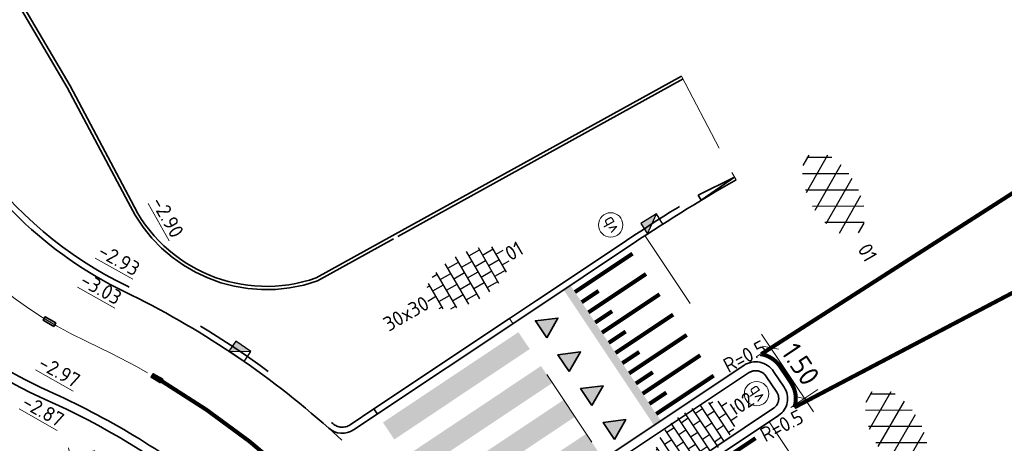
# Model space of a CAD drawing. Header units: metres. Extents: x 111691 to 117439, y 474133 to 478789.
# Tile 114 of 127: x 114215 to 114239, y 476811 to 476821. Entities that reach past the tile are written whole.
import ezdxf
from ezdxf.enums import TextEntityAlignment as Align

# ---------------------------------------------------------------- set-up
doc = ezdxf.new("R2010")
doc.units = ezdxf.units.M
for name, pattern in [('AM-AS', [16, 10, -2, 2, -2]), ('VH-OPSLUITBAND_80X200', [14, 8, -2, 2, -2]), ('VH-RWSBAND', [24, 10, -2, 2, -2, 2, -2, 2, -2]), ('VH-TROTTOIRBAND_130-150', [15, 5, -2, 2, -2, 2, -2]), ('VW-1-1_STREEP', [2, 1, -1]), ('XX-HIDDEN', [4, 2, -2])]:
    doc.linetypes.add(name, pattern=pattern)
doc.layers.get('Defpoints').update_dxf_attribs({"lineweight": 25})
doc.layers.add('N-WE-AM-AS_WEG-G', color=10, linetype='AM-AS', lineweight=18, plot=False)
for name, color, linetype, lineweight in [('N-WE-IE-MEUBILAIR_WEGMEUBILAIR_PAAL-S', 7, 'Continuous', 25), ('N-WE-RI-HWA_KOLK-S', 150, 'Continuous', 25), ('N-WE-VH-HOOGTELABEL-T18', 2, 'Continuous', 18), ('N-WE-VH-KANTOPSLUITING-T18', 10, 'Continuous', 18), ('N-WE-VH-KANTOPSLUITING_OPSLUITBAND_80X200-G', 150, 'VH-OPSLUITBAND_80X200', 35), ('N-WE-VH-KANTOPSLUITING_TROTTOIRBAND_130 150-G', 210, 'VH-TROTTOIRBAND_130-150', 35), ('N-WE-VH-KANTOPSLUITING_TROTTOIRBAND_RWS_110 220-G', 210, 'VH-RWSBAND', 35), ('N-WE-VH-KANTOPSLUITING_VERLOOPBAND-G', 40, 'Continuous', 35), ('N-WE-VH-KANTOPSLUITING_VOORKANTBAND-G', 7, 'Continuous', 35), ('N-WE-VH-MAATVOERING-M', 7, 'Continuous', 18), ('N-WE-VH-MARKERING_DREMPEL-G', 7, 'Continuous', 25), ('N-WE-VH-MARKERING_VOP-A', 7, 'Continuous', 25), ('N-WE-VH-MATERIAALGRENS-G', 7, 'XX-HIDDEN', 18), ('N-WE-VH-VERHARDING_ASFALT-S', 7, 'Continuous', 25), ('N-WE-VH-VERHARDING_BETONSTRAATSTEEN-S', 7, 'Continuous', 25), ('N-WE-VH-VERHARDING_TEGEL-S', 7, 'Continuous', 25), ('N-WE-VW-MARKERING-G', 7, 'Continuous', 35), ('N-WE-VW-MARKERING_LANGS_STREEP_11_010-G', 7, 'VW-1-1_STREEP', 13), ('N-WE-VW-MARKERING_LANGS_STREEP_GETROKKEN_010-G', 7, 'Continuous', 25)]:
    doc.layers.add(name, color=color, linetype=linetype, lineweight=lineweight)
doc.layers.add('N-WE-VW-MARKERING_DWARS_DRIEHOEK_5050-A', color=7, linetype='Continuous')
doc.layers.add('N-WE-VW-MARKERING_LANGS_STREEP_30270_010-A', color=7, linetype='Continuous')
doc.styles.add('NLCS-ISO', font='NLCS-ISO.ttf')
doc.styles.add('NLCS-ISO-ANNOTATIEF-T25', font='NLCS-ISO.ttf', dxfattribs={"height": 2.5})
doc.styles.add('NLCS-ISO-M200-T18', font='NLCS-ISO.ttf', dxfattribs={"height": 0.36})
doc.dimstyles.new('NLCS-ANNOTATIEF-T25-PIJL_L2_H1', dxfattribs={"dimtxt": 2.5, "dimasz": 2.5, "dimexe": 2, "dimexo": 2, "dimgap": 0.7, "dimtad": 1, "dimzin": 0, "dimdsep": 46, "dimtxsty": 'NLCS-ISO-ANNOTATIEF-T25', "dimcen": 0, "dimdle": 2, "dimclrd": 256, "dimclre": 256, "dimclrt": 256, "dimadec": 1, "dimazin": 0, "dimtfac": 1, "dimtdec": 3, "dimtofl": 0, "dimtmove": 0, "dimatfit": 3, "dimfxl": 2, "dimfxlon": 1, "dimtfillclr": 256, "dimtolj": 1, "dimtzin": 0, "dimlwd": -1, "dimlwe": -1, "dimarcsym": 0})
doc.dimstyles.new('NLCS-ANNOTATIEF-T25-SCHRAP_L2_H1', dxfattribs={"dimtxt": 2.5, "dimasz": 1.4, "dimexe": 2, "dimexo": 2, "dimgap": 0.7, "dimtad": 1, "dimzin": 0, "dimdsep": 46, "dimtxsty": 'NLCS-ISO-ANNOTATIEF-T25', "dimblk": 'OBLIQUE', "dimcen": 0, "dimdle": 2, "dimclrd": 256, "dimclre": 256, "dimclrt": 256, "dimadec": 1, "dimazin": 0, "dimtfac": 1, "dimtdec": 3, "dimtofl": 0, "dimtmove": 0, "dimatfit": 3, "dimldrblk": 'OBLIQUE', "dimfxl": 2, "dimfxlon": 1, "dimtfillclr": 256, "dimtolj": 1, "dimtzin": 0, "dimlwd": -1, "dimlwe": -1, "dimarcsym": 0})

# ---------------------------------------------------------------- blocks, each defined once
blk = doc.blocks.new('*D5')
at = {"layer": 'Defpoints', "color": 0, "linetype": 'Continuous', "transparency": 16777216}
for p in [(114215.197, 476815.389), (114216.678, 476807.527)]:
    blk.add_point(p, dxfattribs=at)
at = {"layer": 'N-WE-VH-MAATVOERING-M', "transparency": 16777216}
blk.add_line((114216.098, 476810.603), (114216.585, 476808.019), dxfattribs=at)
at = {"layer": 'N-WE-VH-MAATVOERING-M', "linetype": 'Continuous', "transparency": 16777216}
blk.add_solid([(114216.667, 476808.034), (114216.503, 476808.003), (114216.678, 476807.527)], dxfattribs=at)
at = {"layer": 'N-WE-VH-MAATVOERING-M', "linetype": 'Continuous', "lineweight": 0, "transparency": 16777216, "insert": (114216.679, 476809.629), "char_height": 0.5, "attachment_point": 5, "rotation": 280.6704, "style": 'NLCS-ISO-ANNOTATIEF-T25', "bg_fill": 3, "box_fill_scale": 1.1, "bg_fill_color": 256, "bg_fill_true_color": 13158600, "bg_fill_transparency": 0}
blk.add_mtext('\\A1;R=8.00', dxfattribs=at)
blk = doc.blocks.new('SVH-ASFALT-SO')
at = {"ltscale": 0.1}
for p, q in [((-1.91, 0.69), (0.95, 5.64)), ((2.75, -0.22), (-0.47, 5.37)), ((0, 0), (3.27, 5.66)), ((4.87, 0.12), (1.65, 5.7)), ((2.18, -0.23), (5.32, 5.22)), ((6.7, 0.95), (4.04, 5.55)), ((-3.36, 2.17), (-1.83, 4.83)), ((0.36, -0.07), (-2.31, 4.55)), ((4.66, 0.07), (7.07, 4.25)), ((7.83, 2.99), (7.15, 4.18)), ((-2.72, 1.26), (-3.45, 2.54))]:
    blk.add_line(p, q, dxfattribs=at)
at = {"style": 'NLCS-ISO'}
blk.add_attdef('KLEUR', text='', height=1.8, dxfattribs=at).set_placement((9.49, 2.74), align=Align.MIDDLE_LEFT)
at = {"style": 'NLCS-ISO', "flags": 1}
blk.add_attdef('FUNCTIE', text='', height=1.8, dxfattribs=at).set_placement((0.12, -3.58), align=Align.MIDDLE_CENTER)
blk = doc.blocks.new('SVH-BSS_KEIFORMAAT_HALFST-SO')
at = {"ltscale": 0.1}
for p, q in [((-3.15, -2.63), (-3.15, 2.46)), ((-2.1, -2.89), (-2.1, 2.72)), ((-1.05, -3.03), (-1.05, 2.86)), ((0, -3.06), (0, 2.88)), ((1.05, -2.98), (1.05, 2.81)), ((2.1, -2.8), (2.1, 2.62)), ((-5.25, -1.46), (-5.25, 1.28)), ((-4.2, -2.2), (-4.2, 2.03)), ((-3.15, 2.1), (-2.1, 2.1)), ((-1.05, 2.1), (0, 2.1)), ((1.05, 2.1), (2.1, 2.1)), ((3.15, -2.47), (3.15, 2.3)), ((3.15, 2.1), (3.61, 2.1)), ((4.2, -1.94), (4.2, 1.76)), ((-5.46, 1.05), (-5.25, 1.05)), ((-5.25, 0), (-4.2, 0)), ((-4.2, 1.05), (-3.15, 1.05)), ((-3.15, 0), (-2.1, 0)), ((-2.1, 1.05), (-1.05, 1.05)), ((-1.05, 0), (0, 0)), ((0, 1.05), (1.05, 1.05)), ((1.05, 0), (2.1, 0)), ((2.1, 1.05), (3.15, 1.05)), ((3.15, 0), (4.2, 0)), ((4.2, 1.05), (5, 1.05)), ((5.25, -0.83), (5.25, 0.66)), ((5.25, 0), (5.43, 0)), ((-5.58, -1.05), (-5.25, -1.05)), ((-4.2, -1.05), (-3.15, -1.05)), ((-2.1, -1.05), (-1.05, -1.05)), ((0, -1.05), (1.05, -1.05)), ((2.1, -1.05), (3.15, -1.05)), ((4.2, -1.05), (5.12, -1.05)), ((-4.39, -2.1), (-4.2, -2.1)), ((-3.15, -2.1), (-2.1, -2.1)), ((-1.05, -2.1), (0, -2.1)), ((1.05, -2.1), (2.1, -2.1)), ((3.15, -2.1), (3.93, -2.1))]:
    blk.add_line(p, q, dxfattribs=at)
at = {"style": 'NLCS-ISO'}
blk.add_attdef('FORMAAT', text='', height=1.8, dxfattribs=at).set_placement((-5.68, -0.09), align=Align.MIDDLE_RIGHT)
blk.add_attdef('KLEUR', text='', height=1.8, dxfattribs=at).set_placement((5.53, -0.09), align=Align.MIDDLE_LEFT)
at = {"style": 'NLCS-ISO', "flags": 1}
blk.add_attdef('FUNCTIE', text='', height=1.8, dxfattribs=at).set_placement((0.12, -3.58), align=Align.MIDDLE_CENTER)
blk = doc.blocks.new('SVH-TEGEL_300X300_DUN_HALFST-SO')
for p, q in [((-3, -2.52), (-3, 2.52)), ((-1.5, -2.87), (-1.5, 2.87)), ((0, -2.97), (0, 2.97)), ((1.5, -2.87), (1.5, 2.87)), ((3, -2.52), (3, 2.52)), ((-4.89, 1.5), (-4.5, 1.5)), ((-4.5, -1.8), (-4.5, 1.8)), ((-3.7, 2.25), (-3, 2.25)), ((-3, 1.5), (-1.5, 1.5)), ((-1.5, 2.25), (0, 2.25)), ((0, 1.5), (1.5, 1.5)), ((1.5, 2.25), (3, 2.25)), ((3, 1.5), (4.5, 1.5)), ((4.5, -1.8), (4.5, 1.8)), ((-5.66, 0), (-4.5, 0)), ((-4.5, 0.75), (-3, 0.75)), ((-3, 0), (-1.5, 0)), ((-1.5, 0.75), (0, 0.75)), ((0, 0), (1.5, 0)), ((1.5, 0.75), (3, 0.75)), ((3, 0), (4.5, 0)), ((4.5, 0.75), (5.48, 0.75)), ((-4.5, -0.75), (-3, -0.75)), ((-1.5, -0.75), (0, -0.75)), ((1.5, -0.75), (3, -0.75)), ((4.5, -0.75), (5.48, -0.75)), ((-4.89, -1.5), (-4.5, -1.5)), ((-3.7, -2.25), (-3, -2.25)), ((-3, -1.5), (-1.5, -1.5)), ((-1.5, -2.25), (0, -2.25)), ((0, -1.5), (1.5, -1.5)), ((1.5, -2.25), (3, -2.25)), ((3, -1.5), (4.5, -1.5))]:
    blk.add_line(p, q)
at = {"style": 'NLCS-ISO'}
blk.add_attdef('FORMAAT', text='', height=1.8, dxfattribs=at).set_placement((-5.76, 0), align=Align.MIDDLE_RIGHT)
blk.add_attdef('KLEUR', text='', height=1.8, dxfattribs=at).set_placement((5.58, 0), align=Align.MIDDLE_LEFT)
at = {"style": 'NLCS-ISO', "flags": 1}
blk.add_attdef('FUNCTIE', text='', height=1.8, dxfattribs=at).set_placement((0.12, -3.58), align=Align.MIDDLE_CENTER)
blk = doc.blocks.new('N-SRI-KOLK_TROTTOIR-SO')
blk.add_hatch(color=256).paths.add_polyline_path([(1.125, 1.5), (-1.125, 1.5), (-1.125, 0)])
blk.add_line((-1.125, 0), (1.125, 1.5))
at = {"flags": 128}
blk.add_lwpolyline([(-1.125, 0), (1.125, 0), (1.125, 1.5), (-1.125, 1.5)], close=True, dxfattribs=at)
blk = doc.blocks.new('SIE-WEG_PAAL_VERKEERSBORD-SO')
at = {"color": 0, "linetype": 'ByBlock', "lineweight": 18}
blk.add_circle((0, 0), 1.5, dxfattribs=at)
at = {"color": 0, "linetype": 'ByBlock', "lineweight": 18, "style": 'NLCS-ISO'}
blk.add_text('vb', height=1.5, dxfattribs=at).set_placement((0, 0.13), align=Align.MIDDLE_CENTER)
blk = doc.blocks.new('_Oblique')
at = {"color": 0, "linetype": 'ByBlock', "lineweight": -2}
blk.add_line((-0.5, -0.5), (0.5, 0.5), dxfattribs=at)
blk = doc.blocks.new('*D351')
at = {"layer": 'Defpoints', "color": 0, "linetype": 'Continuous', "transparency": 16777216}
for p in [(114232.551, 476812.539), (114233.383, 476811.291)]:
    blk.add_point(p, dxfattribs=at)
at = {"layer": 'N-WE-VH-MAATVOERING-M', "transparency": 16777216}
for p, q in [((114233.008, 476812.844), (114233.673, 476813.287)), ((114233.119, 476813.398), (114234.395, 476811.485)), ((114233.84, 476811.596), (114234.506, 476812.039))]:
    blk.add_line(p, q, dxfattribs=at)
at = {"layer": 'N-WE-VH-MAATVOERING-M', "linetype": 'Continuous', "transparency": 16777216, "xscale": 0.28, "yscale": 0.28, "zscale": 0.28}
for p, rotation in [((114233.341, 476813.065), 123.699052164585), ((114234.173, 476811.817), 303.6990521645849)]:
    blk.add_blockref('_Oblique', p, dxfattribs=dict(at, rotation=rotation))
at = {"layer": 'N-WE-VH-MAATVOERING-M', "linetype": 'Continuous', "lineweight": 0, "transparency": 16777216, "insert": (114234.081, 476812.658), "char_height": 0.5, "attachment_point": 5, "rotation": 303.6991, "style": 'NLCS-ISO-ANNOTATIEF-T25', "bg_fill": 3, "box_fill_scale": 1.1, "bg_fill_color": 256, "bg_fill_true_color": 13158600, "bg_fill_transparency": 0}
blk.add_mtext('\\A1;1.50', dxfattribs=at)
at = {"layer": 'Defpoints', "color": 0, "linetype": 'Continuous', "transparency": 16777216}
blk.add_point((114234.173, 476811.817), dxfattribs=at)

msp = doc.modelspace()

# ---------------------------------------------------------------- hatches: boundary and pattern name
at = {"layer": 'N-WE-VH-MARKERING_VOP-A'}
h = msp.add_hatch(color=256, dxfattribs=at)
h.dxf.hatch_style = 1
h.paths.add_polyline_path([(114228.427, 476814.596), (114228.26, 476814.485), (114230.48, 476811.158), (114230.646, 476811.269)])
h = msp.add_hatch(color=256, dxfattribs=at)
h.dxf.hatch_style = 1
h.paths.add_polyline_path([(114229.093, 476810.533), (114228.816, 476810.949), (114225.488, 476808.73), (114225.765, 476808.314)])
h.paths.add_polyline_path([(114228.538, 476811.365), (114228.261, 476811.781), (114224.933, 476809.562), (114225.21, 476809.146)])
h.paths.add_polyline_path([(114227.983, 476812.197), (114227.706, 476812.613), (114224.378, 476810.394), (114224.656, 476809.978)])
h.paths.add_polyline_path([(114227.429, 476813.029), (114227.151, 476813.445), (114223.823, 476811.226), (114224.101, 476810.81)])
at = {"layer": 'N-WE-VW-MARKERING_DWARS_DRIEHOEK_5050-A'}
h = msp.add_hatch(color=256, dxfattribs=at)
h.dxf.hatch_style = 1
h.paths.add_polyline_path([(114227.845, 476813.307), (114227.567, 476813.723), (114228.122, 476813.792)])
h = msp.add_hatch(color=256, dxfattribs=at)
h.dxf.hatch_style = 1
h.paths.add_polyline_path([(114228.399, 476812.475), (114228.122, 476812.891), (114228.677, 476812.96)])
h = msp.add_hatch(color=256, dxfattribs=at)
h.dxf.hatch_style = 1
h.paths.add_polyline_path([(114228.954, 476811.643), (114228.677, 476812.059), (114229.231, 476812.128)])
h = msp.add_hatch(color=256, dxfattribs=at)
h.dxf.hatch_style = 1
h.paths.add_polyline_path([(114229.509, 476810.811), (114229.232, 476811.227), (114229.786, 476811.296)])
at = {"layer": 'N-WE-VW-MARKERING_LANGS_STREEP_30270_010-A'}
h = msp.add_hatch(color=256, dxfattribs=at)
h.dxf.hatch_style = 1
h.paths.add_polyline_path([(114218.36, 476812.201), (114218.411, 476812.287), (114218.179, 476812.424), (114218.128, 476812.338)])

# ---------------------------------------------------------------- linework, layer by layer
at = {"layer": 'N-WE-VH-KANTOPSLUITING_TROTTOIRBAND_130 150-G', "flags": 128}
msp.add_lwpolyline([(114226.929, 476813.778), (114227.591, 476814.219), (114229.722, 476815.641, -0.015848), (114232.421, 476817.319)], format="xyb", dxfattribs=at)
msp.add_lwpolyline([(114223.601, 476811.559), (114226.929, 476813.778)], dxfattribs=at)
at = {"layer": 'N-WE-VH-KANTOPSLUITING_TROTTOIRBAND_RWS_110 220-G', "flags": 128}
msp.add_lwpolyline([(114230.125, 476809.382), (114233.42, 476811.58, 0.414214), (114233.497, 476811.968), (114233.236, 476812.359, 0.414214), (114232.806, 476812.445), (114229.537, 476810.264)], format="xyb", close=True, dxfattribs=at)
at = {"layer": 'N-WE-VH-KANTOPSLUITING_VERLOOPBAND-G'}
for points in [[(114231.641, 476816.683), (114232.458, 476817.254), (114231.563, 476816.811)], [(114231.563, 476816.811), (114231.641, 476816.683)]]:
    msp.add_lwpolyline(points, dxfattribs=at)
at = {"layer": 'N-WE-VH-KANTOPSLUITING_VOORKANTBAND-G'}
msp.add_lwpolyline([(114230.064, 476809.077), (114233.542, 476811.397, 0.414214), (114233.68, 476812.09), (114233.419, 476812.481, 0.414214), (114232.684, 476812.628), (114229.232, 476810.325)], format="xyb", dxfattribs=at)
msp.add_lwpolyline([(114223.685, 476811.434), (114223.601, 476811.559)], dxfattribs=at)
msp.add_arc((114233.248, 476811.837), 0.5, 33.6466, 33.6991, dxfattribs=at)
at = {"layer": 'N-WE-VH-MARKERING_DREMPEL-G', "const_width": 0.1, "flags": 128}
for points in [[(114228.538, 476814.43), (114229.952, 476815.373)], [(114228.871, 476813.931), (114230.285, 476814.874)], [(114228.704, 476814.18), (114229.12, 476814.458)], [(114229.204, 476813.432), (114230.618, 476814.375)], [(114229.037, 476813.681), (114229.453, 476813.959)], [(114229.536, 476812.932), (114230.951, 476813.876)], [(114229.37, 476813.182), (114229.786, 476813.459)], [(114229.869, 476812.433), (114231.284, 476813.376)], [(114229.703, 476812.683), (114230.119, 476812.96)], [(114230.202, 476811.934), (114231.617, 476812.877)], [(114230.036, 476812.184), (114230.452, 476812.461)], [(114230.535, 476811.435), (114231.949, 476812.378)], [(114230.369, 476811.685), (114230.785, 476811.962)], [(114231.561, 476809.896), (114232.976, 476810.84)]]:
    msp.add_lwpolyline(points, dxfattribs=at)
at = {"layer": 'N-WE-VH-MATERIAALGRENS-G'}
msp.add_line((114228.954, 476810.741), (114227.012, 476813.653), dxfattribs=at)
for points in [[(114231.155, 476819.733), (114232.394, 476817.366)], [(114232.394, 476817.366), (114232.496, 476817.189)], [(114230.259, 476815.815), (114232.476, 476812.489)], [(114227.012, 476813.653), (114226.929, 476813.778)], [(114233.309, 476811.241), (114235.805, 476807.497)]]:
    msp.add_lwpolyline(points, dxfattribs=at)
msp.add_arc((114207.878, 476794.642), 22, 36.8258, 48.3739, dxfattribs=at)
at = {"layer": 'N-WE-VW-MARKERING-G'}
for points in [[(114227.845, 476813.307), (114227.567, 476813.723), (114228.122, 476813.792)], [(114228.399, 476812.475), (114228.122, 476812.891), (114228.677, 476812.96)], [(114218.36, 476812.201), (114218.411, 476812.287), (114218.179, 476812.424), (114218.128, 476812.338)], [(114228.954, 476811.643), (114228.677, 476812.059), (114229.231, 476812.128)], [(114229.509, 476810.811), (114229.232, 476811.227), (114229.786, 476811.296)]]:
    msp.add_lwpolyline(points, close=True, dxfattribs=at)
at = {"layer": 'N-WE-VW-MARKERING_LANGS_STREEP_11_010-G', "ltscale": 5, "const_width": 0.1}
msp.add_lwpolyline([(114233.93, 476811.597, 0.229157), (114233.847, 476812.201), (114233.586, 476812.592, 0.201115), (114233.115, 476812.904)], format="xyb", dxfattribs=at)
at = {"layer": 'N-WE-VW-MARKERING_LANGS_STREEP_GETROKKEN_010-G', "const_width": 0.1, "flags": 128}
msp.add_lwpolyline([(114218.385, 476812.244, -0.047905), (114221.543, 476809.923)], format="xyb", dxfattribs=at)

# ---------------------------------------------------------------- block references
at = {"layer": 'N-WE-IE-MEUBILAIR_WEGMEUBILAIR_PAAL-S', "xscale": 0.2, "yscale": 0.2, "zscale": 0.2, "rotation": 118.8930103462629}
msp.add_blockref('SIE-WEG_PAAL_VERKEERSBORD-SO', (114229.417, 476816.078), dxfattribs=at)
at = {"layer": 'N-WE-RI-HWA_KOLK-S', "xscale": 0.2, "yscale": 0.2, "zscale": 0.2}
for p, rotation in [((114230.512, 476815.978), 32.57348278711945), ((114220.225, 476812.851), 325.5390612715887)]:
    msp.add_blockref('N-SRI-KOLK_TROTTOIR-SO', p, dxfattribs=dict(at, rotation=rotation))
at = {"layer": 'N-WE-VH-VERHARDING_ASFALT-S', "xscale": 0.2, "yscale": 0.2, "zscale": 0.2, "rotation": 300.1117835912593}
for p in [(114234.199, 476816.941), (114235.749, 476811.132)]:
    msp.add_blockref('SVH-ASFALT-SO', p, dxfattribs=at).add_auto_attribs({'KLEUR': '01'})
at = {"layer": 'N-WE-VH-VERHARDING_BETONSTRAATSTEEN-S', "xscale": 0.2, "yscale": 0.2, "zscale": 0.2, "rotation": 33.69905217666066}
msp.add_blockref('SVH-BSS_KEIFORMAAT_HALFST-SO', (114231.556, 476810.987), dxfattribs=at).add_auto_attribs({'FORMAAT': 'KF', 'KLEUR': '02'})
at = {"layer": 'N-WE-VH-VERHARDING_TEGEL-S', "xscale": 0.2, "yscale": 0.2, "zscale": 0.2, "rotation": 30.11178359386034}
msp.add_blockref('SVH-TEGEL_300X300_DUN_HALFST-SO', (114225.901, 476814.777), dxfattribs=at).add_auto_attribs({'FORMAAT': '30x30', 'KLEUR': '01'})

# ---------------------------------------------------------------- texts
at = {"layer": 'N-WE-VH-HOOGTELABEL-T18', "style": 'NLCS-ISO-M200-T18'}
msp.add_text('%%U-2.90', height=0.36, rotation=299.5608, dxfattribs=at).set_placement((114218.115, 476816.642))

# ---------------------------------------------------------------- dimensions: what is measured, and where the dimension line sits
at = {"layer": 'N-WE-VH-MAATVOERING-M', "linetype": 'Continuous', "lineweight": 0}
dim = msp.add_radius_dim(center=(114215.197, 476815.389), mpoint=(114216.678, 476807.527), dimstyle='NLCS-ANNOTATIEF-T25-PIJL_L2_H1', override={"dimpost": 'R=<>', "dimtfill": 1}, dxfattribs=at)
dim.commit()
dim.dimension.update_dxf_attribs({"geometry": '*D5', "text_midpoint": (114216.295, 476809.557), "dimtype": 164})

# ---------------------------------------------------------------- next in the draw order: hatches: boundary and pattern name
at = {"layer": 'N-WE-VW-MARKERING_LANGS_STREEP_30270_010-A'}
h = msp.add_hatch(color=256, dxfattribs=at)
h.dxf.hatch_style = 1
h.paths.add_polyline_path([(114215.734, 476813.584), (114215.785, 476813.67), (114215.527, 476813.824), (114215.476, 476813.738)])

# ---------------------------------------------------------------- next in the draw order: linework, layer by layer
at = {"layer": 'N-WE-AM-AS_WEG-G', "flags": 128}
msp.add_lwpolyline([(114211.057, 476819.223), (114211.918, 476817.602, 0.163132), (114216.529, 476813.227, -1.027398), (114198.235, 476776.552, 0.234567), (114189.345, 476776.809), (114179.554, 476772.296)], format="xyb", dxfattribs=at)
at = {"layer": 'N-WE-VH-KANTOPSLUITING_OPSLUITBAND_80X200-G'}
msp.add_lwpolyline([(114231.194, 476819.662), (114224.084, 476815.739), (114222.217, 476814.704, -0.384483), (114217.565, 476816.634), (114216.066, 476819.453), (114213.748, 476823.385), (114212.775, 476825.096), (114209.786, 476830.311), (114208.311, 476832.934), (114206.979, 476834.871), (114206.68, 476834.743), (114202.763, 476841.607), (114200.093, 476846.357), (114196.34, 476853.063), (114191.438, 476861.671), (114185.545, 476872.027), (114177.742, 476885.781), (114171.499, 476896.742), (114166.175, 476906.227), (114162.989, 476911.773), (114161.122, 476915.117), (114158.775, 476919.319), (114155.382, 476925.321)], format="xyb", dxfattribs=at)
at = {"layer": 'N-WE-VH-KANTOPSLUITING_TROTTOIRBAND_130 150-G', "flags": 128}
msp.add_lwpolyline([(114213.806, 476817.738, 0.126307), (114217.543, 476814.572, -0.068846), (114222.591, 476811.199, 0.341037), (114223.018, 476811.17), (114223.601, 476811.559)], format="xyb", dxfattribs=at)
at = {"layer": 'N-WE-VH-KANTOPSLUITING_TROTTOIRBAND_RWS_110 220-G', "flags": 128}
msp.add_lwpolyline([(114210.782, 476816.083, 0.159995), (114215.51, 476811.801, -0.062806), (114219.532, 476809.369, -0.509225), (114219.513, 476808.916, -0.137831), (114215.51, 476807.615, -0.170674), (114211.844, 476808.74, -0.156599), (114207.635, 476814.584), (114207.495, 476815.017)], format="xyb", dxfattribs=at)
at = {"layer": 'N-WE-VH-KANTOPSLUITING_VOORKANTBAND-G'}
msp.add_lwpolyline([(114231.155, 476819.733), (114224.046, 476815.809), (114222.184, 476814.778, -0.384111), (114217.637, 476816.67), (114216.136, 476819.492), (114213.818, 476823.425), (114212.844, 476825.136), (114209.856, 476830.35), (114208.379, 476832.976), (114207.008, 476834.97), (114206.714, 476834.845), (114202.833, 476841.647), (114200.163, 476846.396), (114196.41, 476853.102), (114191.508, 476861.71), (114185.615, 476872.066), (114177.812, 476885.821), (114171.569, 476896.781), (114166.245, 476906.267), (114163.059, 476911.813), (114161.192, 476915.156), (114158.845, 476919.358), (114155.451, 476925.361)], format="xyb", dxfattribs=at)
at = {"layer": 'N-WE-VH-KANTOPSLUITING_VOORKANTBAND-G', "flags": 128}
for points in [[(114211.951, 476820.738), (114213.01, 476818.744, 0.159059), (114217.478, 476814.437, -0.068846), (114222.492, 476811.087, 0.341037), (114223.101, 476811.045), (114227.674, 476814.094), (114229.805, 476815.516, -0.015848), (114232.496, 476817.189, -0.015848)], [(114210.965, 476816.207, 0.16049), (114215.6, 476812.002, -0.062806), (114219.668, 476809.541)]]:
    msp.add_lwpolyline(points, format="xyb", dxfattribs=at)
at = {"layer": 'N-WE-VW-MARKERING-G'}
msp.add_lwpolyline([(114215.734, 476813.584), (114215.785, 476813.67), (114215.527, 476813.824), (114215.476, 476813.738)], close=True, dxfattribs=at)

# ---------------------------------------------------------------- next in the draw order: texts
at = {"layer": 'N-WE-VH-HOOGTELABEL-T18', "style": 'NLCS-ISO-M200-T18'}
for s, p in [('%%U-2.93', (114216.789, 476815.328)), ('%%U-3.03', (114216.351, 476814.615)), ('%%U-2.97', (114215.323, 476812.581)), ('%%U-2.87', (114214.922, 476811.62))]:
    msp.add_text(s, height=0.36, rotation=330.6105, dxfattribs=at).set_placement(p)

# ---------------------------------------------------------------- next in the draw order: dimensions: what is measured, and where the dimension line sits
at = {"layer": 'N-WE-VH-MAATVOERING-M', "linetype": 'Continuous', "lineweight": 0}
dim = msp.add_aligned_dim(p1=(114232.551, 476812.539), p2=(114233.383, 476811.291), distance=0.949, dimstyle='NLCS-ANNOTATIEF-T25-SCHRAP_L2_H1', override={"dimtfill": 1}, dxfattribs=at)
dim.commit()
dim.dimension.update_dxf_attribs({"geometry": '*D351', "text_midpoint": (114234.081, 476812.658)})

# ---------------------------------------------------------------- next in the draw order: linework, layer by layer
at = {"layer": 'N-WE-VW-MARKERING_LANGS_STREEP_11_010-G', "ltscale": 5, "const_width": 0.1}
for points in [[(114233.115, 476812.904), (114241.527, 476818.292)], [(114242.71, 476816.207), (114233.93, 476811.597)]]:
    msp.add_lwpolyline(points, dxfattribs=at)

# ---------------------------------------------------------------- next in the draw order: block references
at = {"layer": 'N-WE-IE-MEUBILAIR_WEGMEUBILAIR_PAAL-S', "xscale": 0.2, "yscale": 0.2, "zscale": 0.2, "rotation": 124.4438285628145}
msp.add_blockref('SIE-WEG_PAAL_VERKEERSBORD-SO', (114233, 476811.933), dxfattribs=at)

# ---------------------------------------------------------------- next in the draw order: texts
at = {"layer": 'N-WE-VH-KANTOPSLUITING-T18', "style": 'NLCS-ISO'}
for p in [(114232.305, 476812.436), (114233.213, 476810.734)]:
    msp.add_text('R=0.5', height=0.36, rotation=27.5393, dxfattribs=at).set_placement(p)

doc.saveas('drawing.dxf')
